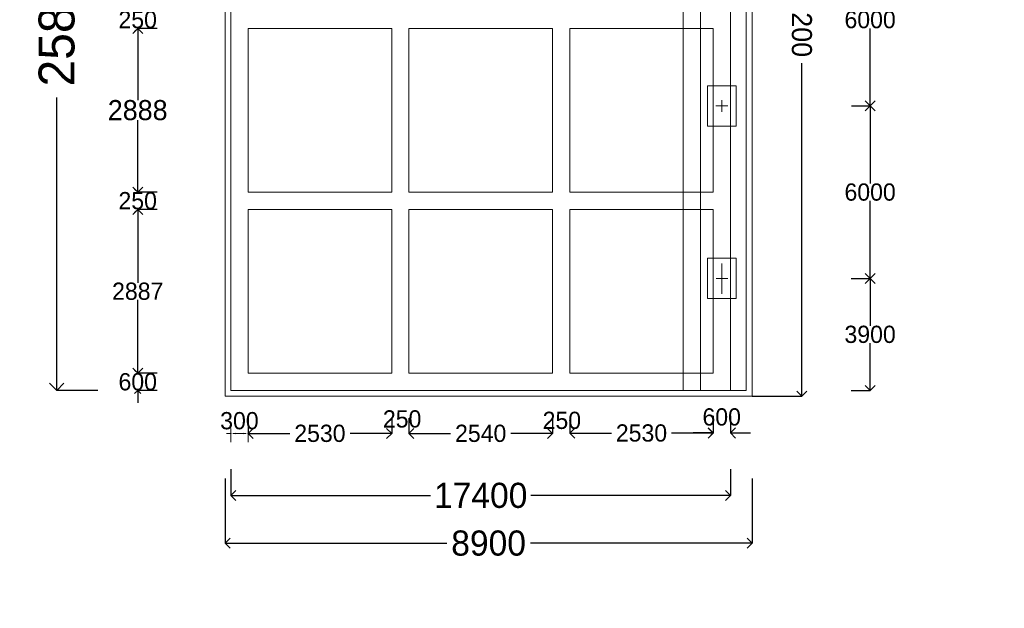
# Model space of a CAD drawing. Header units: millimetres. Extents: x -20950785 to 43207042, y -3207472 to 3168443.
# Tile 40 of 89: x 9290544 to 9324836, y -367584 to -347107. Entities that reach past the tile are written whole.
import ezdxf

# ---------------------------------------------------------------- set-up
doc = ezdxf.new("R2010")
doc.units = ezdxf.units.MM
doc.header["$LTSCALE"] = 60
doc.header["$MEASUREMENT"] = 0
doc.linetypes.add('DASHED2', pattern=[9.525, 6.35, -3.175])
doc.dimstyles.get("Standard").update_dxf_attribs({"dimtxt": 400, "dimasz": 215, "dimexe": 0.18, "dimexo": 0.0625, "dimgap": 0.09, "dimtad": 0, "dimtih": 1, "dimtoh": 1, "dimdec": 0, "dimzin": 4, "dimdsep": 46, "dimtxsty": 'Standard', "dimblk": 'OPEN90', "dimcen": 0, "dimadec": 0, "dimazin": 1, "dimtfac": 1, "dimtdec": 0, "dimtix": 1, "dimtofl": 0, "dimtmove": 0, "dimatfit": 3, "dimldrblk": 'OPEN30', "dimfxl": 1, "dimtolj": 1, "dimtzin": 0, "dimarcsym": 0})

# ---------------------------------------------------------------- blocks, each defined once
blk = doc.blocks.new('_Open90')
at = {"color": 0, "linetype": 'ByBlock', "lineweight": -2}
for p, q in [((0, 0), (-1, 0)), ((-0.5, 0.5), (0, 0)), ((0, 0), (-0.5, -0.5))]:
    blk.add_line(p, q, dxfattribs=at)
blk = doc.blocks.new('*D1551')
at = {"color": 0, "lineweight": -2, "transparency": 16777216}
for p, q in [((9293268, -334207), (9291836, -334207)), ((9291836, -334707), (9291836, -344398)), ((9291836, -359507), (9291836, -349815)), ((9293268, -360007), (9291836, -360007))]:
    blk.add_line(p, q, dxfattribs=at)
at = {"layer": 'Defpoints', "color": 0, "lineweight": 9, "transparency": 16777216}
for p in [(9293268, -334207), (9291836, -360007), (9293268, -360007)]:
    blk.add_point(p, dxfattribs=at)
at = {"color": 0, "lineweight": -2, "transparency": 16777216, "xscale": 500, "yscale": 500, "zscale": 500}
for p, rotation in [((9291836, -334207), 90), ((9291836, -360007), 270)]:
    blk.add_blockref('_Open90', p, dxfattribs=dict(at, rotation=rotation))
at = {"color": 0, "transparency": 16777216, "insert": (9291836, -347107), "char_height": 1000, "attachment_point": 5, "rotation": 90}
blk.add_mtext('\\A1;{\\H1.25x;25800}', dxfattribs=at)
blk = doc.blocks.new('_Open30')
at = {"color": 0, "linetype": 'ByBlock', "lineweight": -2}
for p, q in [((-1, 0.268), (0, 0)), ((0, 0), (-1, -0.268)), ((0, 0), (-1, 0))]:
    blk.add_line(p, q, dxfattribs=at)
blk = doc.blocks.new('*D1557')
at = {"color": 0, "linetype": 'Continuous', "lineweight": -2, "transparency": 16777216}
for p, q in [((9294654, -346592), (9294654, -346377)), ((9295328, -346807), (9294653, -346807)), ((9295328, -347407), (9294653, -347407)), ((9294654, -347622), (9294654, -347837))]:
    blk.add_line(p, q, dxfattribs=at)
at = {"layer": 'Defpoints', "color": 0, "linetype": 'Continuous', "lineweight": 9, "transparency": 16777216}
for p in [(9295328, -346807), (9294654, -347407), (9295328, -347407)]:
    blk.add_point(p, dxfattribs=at)
at = {"color": 0, "linetype": 'Continuous', "lineweight": -2, "transparency": 16777216, "xscale": 215, "yscale": 215, "zscale": 215}
for p, rotation in [((9294654, -346807), 270), ((9294654, -347407), 90)]:
    blk.add_blockref('_Open90', p, dxfattribs=dict(at, rotation=rotation))
at = {"color": 0, "linetype": 'Continuous', "lineweight": 9, "transparency": 16777216, "insert": (9294654, -347107), "char_height": 400, "attachment_point": 5}
blk.add_mtext('\\A1;{\\H1.5x;250}', dxfattribs=at)
blk = doc.blocks.new('*D1558')
at = {"color": 0, "linetype": 'Continuous', "lineweight": -2, "ltscale": 20, "transparency": 16777216}
for p, q in [((9295338, -347407), (9294654, -347407)), ((9294654, -347757), (9294654, -349907)), ((9294654, -352757), (9294654, -350607)), ((9295338, -353107), (9294654, -353107))]:
    blk.add_line(p, q, dxfattribs=at)
at = {"layer": 'Defpoints', "color": 0, "linetype": 'Continuous', "lineweight": 9, "ltscale": 20, "transparency": 16777216}
for p in [(9295338, -347407), (9294654, -353107), (9295338, -353107)]:
    blk.add_point(p, dxfattribs=at)
at = {"color": 0, "linetype": 'Continuous', "lineweight": -2, "ltscale": 20, "transparency": 16777216, "xscale": 350, "yscale": 350, "zscale": 350}
for p, rotation in [((9294654, -347407), 90), ((9294654, -353107), 270)]:
    blk.add_blockref('_Open90', p, dxfattribs=dict(at, rotation=rotation))
at = {"color": 0, "linetype": 'Continuous', "lineweight": 9, "ltscale": 20, "transparency": 16777216, "insert": (9294654, -350257), "char_height": 500, "attachment_point": 5}
blk.add_mtext('\\A1;{\\H1.4x;2888}', dxfattribs=at)
blk = doc.blocks.new('*D1559')
at = {"color": 0, "linetype": 'Continuous', "lineweight": -2, "transparency": 16777216}
for p, q in [((9294654, -352892), (9294654, -352677)), ((9295328, -353107), (9294654, -353107)), ((9295328, -353707), (9294654, -353707)), ((9294654, -353922), (9294654, -354137))]:
    blk.add_line(p, q, dxfattribs=at)
at = {"layer": 'Defpoints', "color": 0, "linetype": 'Continuous', "lineweight": 9, "transparency": 16777216}
for p in [(9295328, -353107), (9294654, -353707), (9295328, -353707)]:
    blk.add_point(p, dxfattribs=at)
at = {"color": 0, "linetype": 'Continuous', "lineweight": -2, "transparency": 16777216, "xscale": 215, "yscale": 215, "zscale": 215}
for p, rotation in [((9294654, -353107), 270), ((9294654, -353707), 90)]:
    blk.add_blockref('_Open90', p, dxfattribs=dict(at, rotation=rotation))
at = {"color": 0, "linetype": 'Continuous', "lineweight": 9, "transparency": 16777216, "insert": (9294654, -353407), "char_height": 400, "attachment_point": 5}
blk.add_mtext('\\A1;{\\H1.5x;250}', dxfattribs=at)
blk = doc.blocks.new('*D1560')
at = {"color": 0, "linetype": 'Continuous', "lineweight": -2, "ltscale": 20, "transparency": 16777216}
for p, q in [((9295338, -353707), (9294655, -353707)), ((9294655, -354057), (9294655, -356257)), ((9294655, -359057), (9294655, -356857)), ((9295338, -359407), (9294655, -359407))]:
    blk.add_line(p, q, dxfattribs=at)
at = {"layer": 'Defpoints', "color": 0, "linetype": 'Continuous', "lineweight": 9, "ltscale": 20, "transparency": 16777216}
for p in [(9295338, -353707), (9294655, -359407), (9295338, -359407)]:
    blk.add_point(p, dxfattribs=at)
at = {"color": 0, "linetype": 'Continuous', "lineweight": -2, "ltscale": 20, "transparency": 16777216, "xscale": 350, "yscale": 350, "zscale": 350}
for p, rotation in [((9294655, -353707), 90), ((9294655, -359407), 270)]:
    blk.add_blockref('_Open90', p, dxfattribs=dict(at, rotation=rotation))
at = {"color": 0, "linetype": 'Continuous', "lineweight": 9, "ltscale": 20, "transparency": 16777216, "insert": (9294655, -356557), "char_height": 500, "attachment_point": 5}
blk.add_mtext('\\A1;{\\H1.2x;2887}', dxfattribs=at)
blk = doc.blocks.new('*D1561')
at = {"color": 0, "linetype": 'Continuous', "lineweight": -2, "transparency": 16777216}
for p, q in [((9294655, -359192), (9294655, -358977)), ((9295329, -359407), (9294655, -359407)), ((9295329, -360007), (9294655, -360007)), ((9294655, -360222), (9294655, -360437))]:
    blk.add_line(p, q, dxfattribs=at)
at = {"layer": 'Defpoints', "color": 0, "linetype": 'Continuous', "lineweight": 9, "transparency": 16777216}
for p in [(9295329, -359407), (9294655, -360007), (9295329, -360007)]:
    blk.add_point(p, dxfattribs=at)
at = {"color": 0, "linetype": 'Continuous', "lineweight": -2, "transparency": 16777216, "xscale": 215, "yscale": 215, "zscale": 215}
for p, rotation in [((9294655, -359407), 270), ((9294655, -360007), 90)]:
    blk.add_blockref('_Open90', p, dxfattribs=dict(at, rotation=rotation))
at = {"color": 0, "linetype": 'Continuous', "lineweight": 9, "transparency": 16777216, "insert": (9294655, -359707), "char_height": 400, "attachment_point": 5}
blk.add_mtext('\\A1;{\\H1.5x;600}', dxfattribs=at)
blk = doc.blocks.new('*D1562')
at = {"color": 0, "linetype": 'Continuous', "lineweight": -2, "ltscale": 20, "transparency": 16777216}
for p, q in [((9297900, -362743), (9297900, -363661)), ((9315300, -362743), (9315300, -363661)), ((9298250, -363661), (9304850, -363661)), ((9314950, -363661), (9308350, -363661))]:
    blk.add_line(p, q, dxfattribs=at)
at = {"layer": 'Defpoints', "color": 0, "linetype": 'Continuous', "lineweight": 9, "ltscale": 20, "transparency": 16777216}
for p in [(9297900, -362743), (9315300, -362743), (9315300, -363661)]:
    blk.add_point(p, dxfattribs=at)
at = {"color": 0, "linetype": 'Continuous', "lineweight": -2, "ltscale": 20, "transparency": 16777216, "xscale": 350, "yscale": 350, "zscale": 350, "rotation": 180}
blk.add_blockref('_Open90', (9297900, -363661), dxfattribs=at)
at = {"color": 0, "linetype": 'Continuous', "lineweight": -2, "ltscale": 20, "transparency": 16777216, "xscale": 350, "yscale": 350, "zscale": 350}
blk.add_blockref('_Open90', (9315300, -363661), dxfattribs=at)
at = {"color": 0, "linetype": 'Continuous', "lineweight": 9, "ltscale": 20, "transparency": 16777216, "insert": (9306600, -363661), "char_height": 700, "attachment_point": 5}
blk.add_mtext('\\A1;{\\H1.25x;17400}', dxfattribs=at)
blk = doc.blocks.new('*D1563')
at = {"color": 0, "linetype": 'Continuous', "lineweight": -2, "ltscale": 20, "transparency": 16777216}
for p, q in [((9314700, -360893), (9314700, -361486)), ((9315300, -360893), (9315300, -361486)), ((9314350, -361485), (9314000, -361485)), ((9315650, -361485), (9316000, -361485))]:
    blk.add_line(p, q, dxfattribs=at)
at = {"layer": 'Defpoints', "color": 0, "linetype": 'Continuous', "lineweight": 9, "ltscale": 20, "transparency": 16777216}
for p in [(9314700, -360893), (9315300, -360893), (9315300, -361485)]:
    blk.add_point(p, dxfattribs=at)
at = {"color": 0, "linetype": 'Continuous', "lineweight": -2, "ltscale": 20, "transparency": 16777216, "xscale": 350, "yscale": 350, "zscale": 350}
blk.add_blockref('_Open90', (9314700, -361485), dxfattribs=at)
at = {"color": 0, "linetype": 'Continuous', "lineweight": -2, "ltscale": 20, "transparency": 16777216, "xscale": 350, "yscale": 350, "zscale": 350, "rotation": 180}
blk.add_blockref('_Open90', (9315300, -361485), dxfattribs=at)
at = {"color": 0, "linetype": 'Continuous', "lineweight": 9, "ltscale": 20, "transparency": 16777216, "insert": (9314993, -360930), "char_height": 400, "attachment_point": 5}
blk.add_mtext('\\A1;{\\H1.5x;600}', dxfattribs=at)
blk = doc.blocks.new('*D1564')
at = {"color": 0, "linetype": 'Continuous', "lineweight": -2, "ltscale": 20, "transparency": 16777216}
for p, q in [((9298500, -360972), (9298500, -361501)), ((9303500, -360972), (9303500, -361501)), ((9298850, -361501), (9299950, -361501)), ((9303150, -361501), (9302050, -361501))]:
    blk.add_line(p, q, dxfattribs=at)
at = {"layer": 'Defpoints', "color": 0, "linetype": 'Continuous', "lineweight": 9, "ltscale": 20, "transparency": 16777216}
for p in [(9298500, -360972), (9303500, -360972), (9303500, -361501)]:
    blk.add_point(p, dxfattribs=at)
at = {"color": 0, "linetype": 'Continuous', "lineweight": -2, "ltscale": 20, "transparency": 16777216, "xscale": 350, "yscale": 350, "zscale": 350, "rotation": 180}
blk.add_blockref('_Open90', (9298500, -361501), dxfattribs=at)
at = {"color": 0, "linetype": 'Continuous', "lineweight": -2, "ltscale": 20, "transparency": 16777216, "xscale": 350, "yscale": 350, "zscale": 350}
blk.add_blockref('_Open90', (9303500, -361501), dxfattribs=at)
at = {"color": 0, "linetype": 'Continuous', "lineweight": 9, "ltscale": 20, "transparency": 16777216, "insert": (9301000, -361501), "char_height": 500, "attachment_point": 5}
blk.add_mtext('\\A1;{\\H1.2x;2530}', dxfattribs=at)
blk = doc.blocks.new('*D1565')
at = {"color": 0, "linetype": 'Continuous', "lineweight": -2, "ltscale": 20, "transparency": 16777216}
for p, q in [((9304100, -360972), (9304100, -361501)), ((9309100, -360972), (9309100, -361501)), ((9304450, -361501), (9305550, -361501)), ((9308750, -361501), (9307650, -361501))]:
    blk.add_line(p, q, dxfattribs=at)
at = {"layer": 'Defpoints', "color": 0, "linetype": 'Continuous', "lineweight": 9, "ltscale": 20, "transparency": 16777216}
for p in [(9304100, -360972), (9309100, -360972), (9309100, -361501)]:
    blk.add_point(p, dxfattribs=at)
at = {"color": 0, "linetype": 'Continuous', "lineweight": -2, "ltscale": 20, "transparency": 16777216, "xscale": 350, "yscale": 350, "zscale": 350, "rotation": 180}
blk.add_blockref('_Open90', (9304100, -361501), dxfattribs=at)
at = {"color": 0, "linetype": 'Continuous', "lineweight": -2, "ltscale": 20, "transparency": 16777216, "xscale": 350, "yscale": 350, "zscale": 350}
blk.add_blockref('_Open90', (9309100, -361501), dxfattribs=at)
at = {"color": 0, "linetype": 'Continuous', "lineweight": 9, "ltscale": 20, "transparency": 16777216, "insert": (9306600, -361501), "char_height": 500, "attachment_point": 5}
blk.add_mtext('\\A1;{\\H1.2x;2540}', dxfattribs=at)
blk = doc.blocks.new('*D1566')
at = {"color": 0, "linetype": 'Continuous', "lineweight": -2, "ltscale": 20, "transparency": 16777216}
for p, q in [((9309700, -360961), (9309700, -361489)), ((9314700, -360961), (9314700, -361489)), ((9310050, -361489), (9311150, -361489)), ((9314350, -361489), (9313250, -361489))]:
    blk.add_line(p, q, dxfattribs=at)
at = {"layer": 'Defpoints', "color": 0, "linetype": 'Continuous', "lineweight": 9, "ltscale": 20, "transparency": 16777216}
for p in [(9309700, -360961), (9314700, -360961), (9314700, -361489)]:
    blk.add_point(p, dxfattribs=at)
at = {"color": 0, "linetype": 'Continuous', "lineweight": -2, "ltscale": 20, "transparency": 16777216, "xscale": 350, "yscale": 350, "zscale": 350, "rotation": 180}
blk.add_blockref('_Open90', (9309700, -361489), dxfattribs=at)
at = {"color": 0, "linetype": 'Continuous', "lineweight": -2, "ltscale": 20, "transparency": 16777216, "xscale": 350, "yscale": 350, "zscale": 350}
blk.add_blockref('_Open90', (9314700, -361489), dxfattribs=at)
at = {"color": 0, "linetype": 'Continuous', "lineweight": 9, "ltscale": 20, "transparency": 16777216, "insert": (9312200, -361489), "char_height": 500, "attachment_point": 5}
blk.add_mtext('\\A1;{\\H1.2x;2530}', dxfattribs=at)
blk = doc.blocks.new('*D1591')
at = {"color": 0, "linetype": 'Continuous', "lineweight": -2, "ltscale": 20, "transparency": 16777216}
for p, q in [((9319578, -344107), (9320162, -344107)), ((9320162, -344457), (9320162, -346807)), ((9320162, -349757), (9320162, -347407)), ((9319578, -350107), (9320162, -350107))]:
    blk.add_line(p, q, dxfattribs=at)
at = {"layer": 'Defpoints', "color": 0, "linetype": 'Continuous', "lineweight": 9, "ltscale": 20, "transparency": 16777216}
for p in [(9319578, -344107), (9319578, -350107), (9320162, -350107)]:
    blk.add_point(p, dxfattribs=at)
at = {"color": 0, "linetype": 'Continuous', "lineweight": -2, "ltscale": 20, "transparency": 16777216, "xscale": 350, "yscale": 350, "zscale": 350}
for p, rotation in [((9320162, -344107), 90), ((9320162, -350107), 270)]:
    blk.add_blockref('_Open90', p, dxfattribs=dict(at, rotation=rotation))
at = {"color": 0, "linetype": 'Continuous', "lineweight": 9, "ltscale": 20, "transparency": 16777216, "insert": (9320162, -347107), "char_height": 500, "attachment_point": 5}
blk.add_mtext('\\A1;{\\H1.2x;6000}', dxfattribs=at)
blk = doc.blocks.new('*D1592')
at = {"color": 0, "linetype": 'Continuous', "lineweight": -2, "ltscale": 20, "transparency": 16777216}
for p, q in [((9319518, -350107), (9320162, -350107)), ((9320162, -350457), (9320162, -352807)), ((9320162, -355757), (9320162, -353407)), ((9319518, -356107), (9320162, -356107))]:
    blk.add_line(p, q, dxfattribs=at)
at = {"layer": 'Defpoints', "color": 0, "linetype": 'Continuous', "lineweight": 9, "ltscale": 20, "transparency": 16777216}
for p in [(9319518, -350107), (9319518, -356107), (9320162, -356107)]:
    blk.add_point(p, dxfattribs=at)
at = {"color": 0, "linetype": 'Continuous', "lineweight": -2, "ltscale": 20, "transparency": 16777216, "xscale": 350, "yscale": 350, "zscale": 350}
for p, rotation in [((9320162, -350107), 90), ((9320162, -356107), 270)]:
    blk.add_blockref('_Open90', p, dxfattribs=dict(at, rotation=rotation))
at = {"color": 0, "linetype": 'Continuous', "lineweight": 9, "ltscale": 20, "transparency": 16777216, "insert": (9320162, -353107), "char_height": 500, "attachment_point": 5}
blk.add_mtext('\\A1;{\\H1.2x;6000}', dxfattribs=at)
blk = doc.blocks.new('*D1593')
at = {"color": 0, "linetype": 'Continuous', "lineweight": -2, "ltscale": 20, "transparency": 16777216}
for p, q in [((9319507, -356107), (9320162, -356107)), ((9320162, -356457), (9320162, -357757)), ((9320162, -359657), (9320162, -358357)), ((9319507, -360007), (9320162, -360007))]:
    blk.add_line(p, q, dxfattribs=at)
at = {"layer": 'Defpoints', "color": 0, "linetype": 'Continuous', "lineweight": 9, "ltscale": 20, "transparency": 16777216}
for p in [(9319507, -356107), (9319507, -360007), (9320162, -360007)]:
    blk.add_point(p, dxfattribs=at)
at = {"color": 0, "linetype": 'Continuous', "lineweight": -2, "ltscale": 20, "transparency": 16777216, "xscale": 350, "yscale": 350, "zscale": 350}
for p, rotation in [((9320162, -356107), 90), ((9320162, -360007), 270)]:
    blk.add_blockref('_Open90', p, dxfattribs=dict(at, rotation=rotation))
at = {"color": 0, "linetype": 'Continuous', "lineweight": 9, "ltscale": 20, "transparency": 16777216, "insert": (9320162, -358057), "char_height": 500, "attachment_point": 5}
blk.add_mtext('\\A1;{\\H1.2x;3900}', dxfattribs=at)
blk = doc.blocks.new('*D1649')
at = {"color": 0, "linetype": 'Continuous', "lineweight": -2, "ltscale": 20, "transparency": 16777216}
for p, q in [((9316050, -334007), (9317782, -334007)), ((9317782, -334357), (9317782, -345590)), ((9317782, -359857), (9317782, -348624)), ((9316050, -360207), (9317782, -360207))]:
    blk.add_line(p, q, dxfattribs=at)
at = {"layer": 'Defpoints', "color": 0, "linetype": 'Continuous', "lineweight": 9, "ltscale": 20, "transparency": 16777216}
for p in [(9316050, -334007), (9316050, -360207), (9317782, -360207)]:
    blk.add_point(p, dxfattribs=at)
at = {"color": 0, "linetype": 'Continuous', "lineweight": -2, "ltscale": 20, "transparency": 16777216, "xscale": 350, "yscale": 350, "zscale": 350}
for p, rotation in [((9317782, -334007), 90), ((9317782, -360207), 270)]:
    blk.add_blockref('_Open90', p, dxfattribs=dict(at, rotation=rotation))
at = {"color": 0, "linetype": 'Continuous', "lineweight": 9, "ltscale": 20, "transparency": 16777216, "insert": (9317782, -347107), "char_height": 700, "attachment_point": 5, "rotation": 270}
blk.add_mtext('\\A1;26200', dxfattribs=at)
blk = doc.blocks.new('*D1635')
at = {"color": 0, "linetype": 'Continuous', "lineweight": -2, "ltscale": 20, "transparency": 16777216}
for p, q in [((9297700, -363064), (9297700, -365321)), ((9316050, -363064), (9316050, -365321)), ((9298050, -365321), (9305417, -365321)), ((9315700, -365321), (9308334, -365321))]:
    blk.add_line(p, q, dxfattribs=at)
at = {"layer": 'Defpoints', "color": 0, "linetype": 'Continuous', "lineweight": 9, "ltscale": 20, "transparency": 16777216}
for p in [(9297700, -363064), (9316050, -363064), (9316050, -365321)]:
    blk.add_point(p, dxfattribs=at)
at = {"color": 0, "linetype": 'Continuous', "lineweight": -2, "ltscale": 20, "transparency": 16777216, "xscale": 350, "yscale": 350, "zscale": 350, "rotation": 180}
blk.add_blockref('_Open90', (9297700, -365321), dxfattribs=at)
at = {"color": 0, "linetype": 'Continuous', "lineweight": -2, "ltscale": 20, "transparency": 16777216, "xscale": 350, "yscale": 350, "zscale": 350}
blk.add_blockref('_Open90', (9316050, -365321), dxfattribs=at)
at = {"color": 0, "linetype": 'Continuous', "lineweight": 9, "ltscale": 20, "transparency": 16777216, "insert": (9306875, -365321), "char_height": 700, "attachment_point": 5}
blk.add_mtext('\\A1;{\\H1.25x;8900}', dxfattribs=at)

msp = doc.modelspace()

# ---------------------------------------------------------------- hatches: boundary and pattern name
at = {"lineweight": 9, "ltscale": 20}
h = msp.add_hatch(dxfattribs=at)
h.set_pattern_fill('AR-CONC', color=256, scale=100)
h.set_pattern_definition([(50, (7449959.4, -368372.3), (717.26018, -62.75213), [75, -825]), (355, (7449959.4, -368372.3), (-138.75133, 752.19213), [60, -660]), (100.451444, (7450019.2, -368377.56), (578.50885, 689.44), [63.7402, -701.1421]), (46.1842, (7449959.4, -368172.3), (1067.24133, -165.51928), [112.5, -1237.5]), (96.635635, (7450048.3, -368186.1), (934.66195, 974.1186), [95.61034, -1051.71376]), (351.184164, (7449959.4, -368172.3), (934.66195, 974.1186), [90, -990]), (21, (7450059.4, -368222.3), (596.90705, -402.61889), [75, -825]), (326, (7450059.4, -368222.3), (243.31533, 725.15005), [60, -660]), (71.451445, (7450109.15, -368255.9), (840.22238, 322.53115), [63.7402, -701.1421]), (37.5, (7449959.4, -368372.33), (12.159855, 332.893854), [0, -652, 0, -670, 0, -662.5]), (7.5, (7449959.4, -368372.33), (263.06954, 394.41171), [0, -382, 0, -637, 0, -252.5]), (327.5, (7449736.4, -368372.33), (533.822436, -22.554872), [0, -250, 0, -780, 0, -1035]), (317.5, (7449636.4, -368372.33), (583.18617, 100.10498), [0, -325, 0, -518, 0, -735])])
h.paths.add_polyline_path([(9305043, -384239.7), (9303043, -384239.7), (9303043, -392489.7), (9305043, -392489.7)])
h.paths.add_polyline_path([(9305063.9, -404820.2), (9309693, -404820.2), (9309693, -404039), (9305063.9, -404039)], flags=9)
h.paths.add_polyline_path([(9305063.9, -400320.2), (9309693, -400320.2), (9309693, -399539), (9305063.9, -399539)], flags=9)
h.paths.add_polyline_path([(9305063.4, -392571.7), (9309693.5, -392571.7), (9309693.5, -391787.4), (9305063.4, -391787.4)], flags=9)
h.paths.add_polyline_path([(9305063.4, -384321.7), (9309693.5, -384321.7), (9309693.5, -383537.4), (9305063.4, -383537.4)], flags=9)
h.paths.add_polyline_path([(9305063.9, -374820.2), (9309693, -374820.2), (9309693, -374039), (9305063.9, -374039)], flags=9)
h.paths.add_polyline_path([(9313973.9, -402653.1), (9318584.9, -402653.1), (9318584.9, -400724.9), (9313973.9, -400724.9)], flags=9)
h.paths.add_polyline_path([(9314194, -379995.3), (9316441.9, -379995.3), (9316441.9, -378909.5), (9314194, -378909.5)], flags=9)
h.paths.add_polyline_path([(9299891.5, -409948.6), (9314430, -409948.6), (9314430, -407867), (9299891.5, -407867)], flags=9)
h.paths.add_polyline_path([(9313830.2, -397406.7), (9318463.3, -397406.7), (9318463.3, -394634.7), (9313830.2, -394634.7)], flags=9)
h.paths.add_polyline_path([(9313498.9, -388715.8), (9318154.6, -388715.8), (9318154.6, -387630), (9313498.9, -387630)], flags=9)
h.paths.add_polyline_path([(9413985.3, -333598.7), (9424794, -333598.7), (9424794, -331283.9), (9413985.3, -331283.9)], flags=9)
h.paths.add_polyline_path([(9383405.7, -238638.6), (9388658.1, -238638.6), (9388658.1, -237335.7), (9383405.7, -237335.7)], flags=9)
h.paths.add_polyline_path([(9383489.6, -236841.4), (9388741.9, -236841.4), (9388741.9, -235538.4), (9383489.6, -235538.4)], flags=9)
h.paths.add_polyline_path([(9402505.3, -237732.8), (9408047.7, -237732.8), (9408047.7, -236429.9), (9402505.3, -236429.9)], flags=9)
h.paths.add_polyline_path([(9402428.5, -235857.5), (9407971, -235857.5), (9407971, -234554.5), (9402428.5, -234554.5)], flags=9)
h.paths.add_polyline_path([(9364133.5, -237732.8), (9369676, -237732.8), (9369676, -236429.9), (9364133.5, -236429.9)], flags=9)
h.paths.add_polyline_path([(9364056.8, -235857.5), (9369599.2, -235857.5), (9369599.2, -234554.5), (9364056.8, -234554.5)], flags=9)
h.paths.add_polyline_path([(9470140, -397353.4), (9566841.7, -397353.4), (9566841.7, -388863.5), (9470140, -388863.5)], flags=9)
h.paths.add_polyline_path([(9552010.3, -416787.6), (9561144.7, -416787.6), (9561144.7, -412444.4), (9552010.3, -412444.4)], flags=9)
h.paths.add_polyline_path([(9494166.1, -408126.4), (9580947.9, -408126.4), (9580947.9, -400905.1), (9494166.1, -400905.1)], flags=9)
h.paths.add_polyline_path([(9468893.1, -416988.2), (9488963.9, -416988.2), (9488963.9, -412710.7), (9468893.1, -412710.7)], flags=9)
h.paths.add_polyline_path([(9562715.4, -387910.9), (9568184.3, -387910.9), (9568184.3, -384361.7), (9562715.4, -384361.7)], flags=9)
h.paths.add_polyline_path([(9550938.3, -422794.5), (9563611.7, -422794.5), (9563611.7, -418517), (9550938.3, -418517)], flags=9)
h.paths.add_polyline_path([(9530595.6, -387988.6), (9535656.8, -387988.6), (9535656.8, -384439.4), (9530595.6, -384439.4)], flags=9)
h.paths.add_polyline_path([(9506972.4, -388227.1), (9512305.8, -388227.1), (9512305.8, -384677.9), (9506972.4, -384677.9)], flags=9)
h.paths.add_polyline_path([(9517674.4, -416644.2), (9530433.1, -416644.2), (9530433.1, -412366.8), (9517674.4, -412366.8)], flags=9)
h.paths.add_polyline_path([(9482212.5, -388150), (9489933.3, -388150), (9489933.3, -384600.8), (9482212.5, -384600.8)], flags=9)
h.paths.add_polyline_path([(9472773.3, -404978.2), (9487585.4, -404978.2), (9487585.4, -400700.7), (9472773.3, -400700.7)], flags=9)
h.paths.add_polyline_path([(9517436.3, -422731.5), (9534382.8, -422731.5), (9534382.8, -418454.1), (9517436.3, -418454.1)], flags=9)
h.paths.add_polyline_path([(9501707.3, -365850.6), (9577753.1, -365850.6), (9577753.1, -240258.3), (9501707.3, -240258.3)], flags=9)
h.paths.add_polyline_path([(9449811.6, -327898.1), (9455063.9, -327898.1), (9455063.9, -326595.2), (9449811.6, -326595.2)], flags=9)
h.paths.add_polyline_path([(9349562.2, -313541.6), (9355104.7, -313541.6), (9355104.7, -312238.7), (9349562.2, -312238.7)], flags=9)
h.paths.add_polyline_path([(9347213.2, -337446.8), (9358569.9, -337446.8), (9358569.9, -335131.3), (9347213.2, -335131.3)], flags=9)
h.paths.add_polyline_path([(9345865.1, -346911.8), (9351992.8, -346911.8), (9351992.8, -345391.7), (9345865.1, -345391.7)], flags=9)
h.paths.add_polyline_path([(9420584.1, -336053.7), (9432408.6, -336053.7), (9432408.6, -333738.5), (9420584.1, -333738.5)], flags=9)
h.paths.add_polyline_path([(9389335.6, -300830.3), (9396075.4, -300830.3), (9396075.4, -299310.1), (9389335.6, -299310.1)], flags=9)
h.paths.add_polyline_path([(9389335.6, -302668.7), (9395463.3, -302668.7), (9395463.3, -301148.5), (9389335.6, -301148.5)], flags=9)
h.paths.add_polyline_path([(9389335.6, -303753.8), (9395463.3, -303753.8), (9395463.3, -302233.7), (9389335.6, -302233.7)], flags=9)
h.paths.add_polyline_path([(9389258.5, -304781), (9395386.2, -304781), (9395386.2, -303260.8), (9389258.5, -303260.8)], flags=9)
h.paths.add_polyline_path([(9389258.5, -310501.4), (9395386.2, -310501.4), (9395386.2, -308981.3), (9389258.5, -308981.3)], flags=9)
h.paths.add_polyline_path([(9389278.3, -313512.5), (9395406, -313512.5), (9395406, -311992.4), (9389278.3, -311992.4)], flags=9)
h.paths.add_polyline_path([(9414444.9, -312646.4), (9419697.3, -312646.4), (9419697.3, -311343.4), (9414444.9, -311343.4)], flags=9)
h.paths.add_polyline_path([(9414444.9, -311827.1), (9419697.3, -311827.1), (9419697.3, -310524.2), (9414444.9, -310524.2)], flags=9)
h.paths.add_polyline_path([(9458693.9, -311780.6), (9463946.2, -311780.6), (9463946.2, -310477.7), (9458693.9, -310477.7)], flags=9)
h.paths.add_polyline_path([(9449811.6, -324793.1), (9455063.9, -324793.1), (9455063.9, -323490.2), (9449811.6, -323490.2)], flags=9)
h.paths.add_polyline_path([(9458677.2, -304443.3), (9468516.3, -304443.3), (9468516.3, -303140.3), (9458677.2, -303140.3)], flags=9)
h.paths.add_polyline_path([(9389294.9, -299744.5), (9399134, -299744.5), (9399134, -298441.5), (9389294.9, -298441.5)], flags=9)
h.paths.add_polyline_path([(9384195.7, -306101.4), (9385794.8, -306101.4), (9385794.8, -305232.7), (9384195.7, -305232.7)], flags=9)
h.paths.add_polyline_path([(9361995.7, -306102.7), (9363594.8, -306102.7), (9363594.8, -305234.1), (9361995.7, -305234.1)], flags=9)
h.paths.add_polyline_path([(9379311.6, -306096.4), (9380910.7, -306096.4), (9380910.7, -305227.7), (9379311.6, -305227.7)], flags=9)
h.paths.add_polyline_path([(9373111.6, -306079.9), (9374710.7, -306079.9), (9374710.7, -305211.2), (9373111.6, -305211.2)], flags=9)
h.paths.add_polyline_path([(9367110.6, -306096.4), (9368709.7, -306096.4), (9368709.7, -305227.7), (9367110.6, -305227.7)], flags=9)
h.paths.add_polyline_path([(9368069.8, -299361.9), (9381531.5, -299361.9), (9381531.5, -298159), (9368069.8, -298159)], flags=9)
h.paths.add_polyline_path([(9327769.7, -299369.3), (9339071.1, -299369.3), (9339071.1, -298283.5), (9327769.7, -298283.5)], flags=9)
h.paths.add_polyline_path([(9349535.7, -304868.2), (9354788, -304868.2), (9354788, -303565.3), (9349535.7, -303565.3)], flags=9)
h.paths.add_polyline_path([(9349535.7, -304069.9), (9354788, -304069.9), (9354788, -302766.9), (9349535.7, -302766.9)], flags=9)
h.paths.add_polyline_path([(9349535.7, -303068.2), (9354788, -303068.2), (9354788, -301765.3), (9349535.7, -301765.3)], flags=9)
h.paths.add_polyline_path([(9349535.7, -301019), (9355312.6, -301019), (9355312.6, -299716.1), (9349535.7, -299716.1)], flags=9)
h.paths.add_polyline_path([(9349562.2, -310541.6), (9355104.7, -310541.6), (9355104.7, -309238.7), (9349562.2, -309238.7)], flags=9)
h.paths.add_polyline_path([(9314363.8, -333493.8), (9315925.5, -333493.8), (9315925.5, -332408), (9314363.8, -332408)], flags=9)
h.paths.add_polyline_path([(9312578.3, -333468.9), (9314140, -333468.9), (9314140, -332383.1), (9312578.3, -332383.1)], flags=9)
h.paths.add_polyline_path([(9308483.9, -361666.4), (9310357.8, -361666.4), (9310357.8, -360363.4), (9308483.9, -360363.4)], flags=9)
h.paths.add_polyline_path([(9302921.2, -361616.2), (9304795.1, -361616.2), (9304795.1, -360313.3), (9302921.2, -360313.3)], flags=9)
h.paths.add_polyline_path([(9297253.6, -361678.4), (9299127.5, -361678.4), (9299127.5, -360375.4), (9297253.6, -360375.4)], flags=9)
h.paths.add_polyline_path([(9414375, -304228.7), (9422572.5, -304228.7), (9422572.5, -301913.7), (9414375, -301913.7)], flags=9)
h.paths.add_polyline_path([(9420153.7, -329503.8), (9430871.3, -329503.8), (9430871.3, -328566.4), (9420153.7, -328566.4)], flags=9)
h.paths.add_polyline_path([(9422296.3, -328713.8), (9427864.3, -328713.8), (9427864.3, -327776.9), (9422296.3, -327776.9)], flags=9)
h.paths.add_polyline_path([(9386464.5, -320159.4), (9397273.1, -320159.4), (9397273.1, -317844.5), (9386464.5, -317844.5)], flags=9)
h.paths.add_polyline_path([(9423429.2, -345029.2), (9429952.4, -345029.2), (9429952.4, -344091.8), (9423429.2, -344091.8)], flags=9)
h.paths.add_polyline_path([(9384096, -346811.8), (9390223.7, -346811.8), (9390223.7, -345291.7), (9384096, -345291.7)], flags=9)
h.paths.add_polyline_path([(9414451.5, -350037.1), (9420593.7, -350037.1), (9420593.7, -348943.3), (9414451.5, -348943.3)], flags=9)
h.paths.add_polyline_path([(9450756.9, -349829.3), (9456009.2, -349829.3), (9456009.2, -348526.4), (9450756.9, -348526.4)], flags=9)
h.paths.add_polyline_path([(9439290, -370630.5), (9449941.3, -370630.5), (9449941.3, -368350.3), (9439290, -368350.3)], flags=9)
h.paths.add_polyline_path([(9403273.7, -370710.2), (9413924.9, -370710.2), (9413924.9, -368430), (9403273.7, -368430)], flags=9)
h.paths.add_polyline_path([(9300516.9, -366701.3), (9314336.5, -366701.3), (9314336.5, -364638.3), (9300516.9, -364638.3)], flags=9)
h.paths.add_polyline_path([(9366166.9, -377213.3), (9381441.2, -377213.3), (9381441.2, -374933.2), (9366166.9, -374933.2)], flags=9)
h.paths.add_polyline_path([(9458693.9, -305386.8), (9464470.9, -305386.8), (9464470.9, -304083.9), (9458693.9, -304083.9)], flags=9)
h.paths.add_polyline_path([(9458693.9, -312730.7), (9463946.2, -312730.7), (9463946.2, -311427.7), (9458693.9, -311427.7)], flags=9)
h.paths.add_polyline_path([(9458693.9, -309729.7), (9463946.2, -309729.7), (9463946.2, -308426.7), (9458693.9, -308426.7)], flags=9)
h.paths.add_polyline_path([(9458693.9, -308328.1), (9463946.2, -308328.1), (9463946.2, -307025.1), (9458693.9, -307025.1)], flags=9)
h.paths.add_polyline_path([(9458693.9, -307328.1), (9463946.2, -307328.1), (9463946.2, -306025.1), (9458693.9, -306025.1)], flags=9)
h.paths.add_polyline_path([(9413637.6, -327941.5), (9418902.4, -327941.5), (9418902.4, -327004), (9413637.6, -327004)], flags=9)
h.paths.add_polyline_path([(9413747.2, -325010.5), (9418999.5, -325010.5), (9418999.5, -323707.5), (9413747.2, -323707.5)], flags=9)
h.paths.add_polyline_path([(9414444.9, -309343.4), (9419697.3, -309343.4), (9419697.3, -308040.5), (9414444.9, -308040.5)], flags=9)
h.paths.add_polyline_path([(9414444.9, -307355.2), (9419697.3, -307355.2), (9419697.3, -306052.3), (9414444.9, -306052.3)], flags=9)
h.paths.add_polyline_path([(9414444.9, -306355.2), (9419697.3, -306355.2), (9419697.3, -305052.3), (9414444.9, -305052.3)], flags=9)
h.paths.add_polyline_path([(9435421.9, -303639.2), (9442445.6, -303639.2), (9442445.6, -302336.2), (9435421.9, -302336.2)], flags=9)
h.paths.add_polyline_path([(9444509.1, -303573.5), (9452460.4, -303573.5), (9452460.4, -302270.5), (9444509.1, -302270.5)], flags=9)
h.paths.add_polyline_path([(9440938.4, -305167.6), (9443489.4, -305234.4), (9443517.8, -304149), (9440966.8, -304082.2)], flags=9)
h.paths.add_polyline_path([(9445404.6, -305111.4), (9455039.4, -305363.6), (9455067.8, -304278.2), (9445433, -304026)], flags=9)
h.paths.add_polyline_path([(9336379.2, -300679.6), (9336380, -300679.6), (9336380, -300679.2), (9336379.2, -300679.2)], flags=9)
h.paths.add_polyline_path([(9431205.4, -223146.7), (9442406.8, -223146.7), (9442406.8, -220540.7), (9431205.4, -220540.7)], flags=9)
h.paths.add_polyline_path([(9320824.7, -223405.6), (9337481.4, -223405.6), (9337481.4, -220799.6), (9320824.7, -220799.6)], flags=9)
h.paths.add_polyline_path([(9384386, -234040.1), (9392408.3, -234040.1), (9392408.3, -232520), (9384386, -232520)], flags=9)
h.paths.add_polyline_path([(9379703.6, -232981.1), (9388683, -232981.1), (9388683, -231461), (9379703.6, -231461)], flags=9)
h.paths.add_polyline_path([(9376996.5, -230478.8), (9400269.5, -230478.8), (9400269.5, -228307.2), (9376996.5, -228307.2)], flags=9)
h.paths.add_polyline_path([(9470544.4, -270483.7), (9490859.3, -270483.7), (9490859.3, -267280.9), (9470544.4, -267280.9)], flags=9)
h.paths.add_polyline_path([(9474828.6, -288268.1), (9487143.9, -288268.1), (9487143.9, -282565.3), (9474828.6, -282565.3)], flags=9)
h.paths.add_polyline_path([(9474732.2, -277679.9), (9487476.8, -277679.9), (9487476.8, -274477.1), (9474732.2, -274477.1)], flags=9)
h.paths.add_polyline_path([(9410656.3, -267478.3), (9413865.9, -267478.3), (9413865.9, -264220.9), (9410656.3, -264220.9)], flags=9)
h.paths.add_polyline_path([(9417374.5, -262541.3), (9423502.2, -262541.3), (9423502.2, -261021.2), (9417374.5, -261021.2)], flags=9)
h.paths.add_polyline_path([(9357966.3, -267478.3), (9361175.9, -267478.3), (9361175.9, -264220.9), (9357966.3, -264220.9)], flags=9)
h.paths.add_polyline_path([(9364308.7, -262578.5), (9370436.4, -262578.5), (9370436.4, -261058.4), (9364308.7, -261058.4)], flags=9)
h.paths.add_polyline_path([(9395823.6, -263660.4), (9401951.3, -263660.4), (9401951.3, -262140.3), (9395823.6, -262140.3)], flags=9)
h.paths.add_polyline_path([(9392117.3, -268734.7), (9395010.7, -268734.7), (9395010.7, -265627.3), (9392117.3, -265627.3)], flags=9)
h.paths.add_polyline_path([(9380823.6, -263660.4), (9386951.3, -263660.4), (9386951.3, -262140.3), (9380823.6, -262140.3)], flags=9)
h.paths.add_polyline_path([(9377117.3, -268734.7), (9380010.7, -268734.7), (9380010.7, -265627.3), (9377117.3, -265627.3)], flags=9)
h.paths.add_polyline_path([(9410098.7, -279536), (9410098.7, -272695.2), (9406895.9, -272695.2), (9406895.9, -279536)], flags=9)
h.paths.add_polyline_path([(9410098.7, -289005.6), (9410098.7, -283272.1), (9406895.9, -283272.1), (9406895.9, -289005.6)], flags=9)
h.paths.add_polyline_path([(9395098.7, -279536), (9395098.7, -272695.2), (9391895.9, -272695.2), (9391895.9, -279536)], flags=9)
h.paths.add_polyline_path([(9395098.7, -288979.6), (9395098.7, -283246.2), (9391895.9, -283246.2), (9391895.9, -288979.6)], flags=9)
h.paths.add_polyline_path([(9380098.7, -279536), (9380098.7, -272695.2), (9376895.9, -272695.2), (9376895.9, -279536)], flags=9)
h.paths.add_polyline_path([(9380098.7, -288991.5), (9380098.7, -283258.1), (9376895.9, -283258.1), (9376895.9, -288991.5)], flags=9)
h.paths.add_polyline_path([(9365098.7, -279536), (9365098.7, -272695.2), (9361895.9, -272695.2), (9361895.9, -279536)], flags=9)
h.paths.add_polyline_path([(9365098.7, -288955.8), (9365098.7, -283222.4), (9361895.9, -283222.4), (9361895.9, -288955.8)], flags=9)
h.paths.add_polyline_path([(9462598.7, -279536), (9462598.7, -272695.2), (9459395.9, -272695.2), (9459395.9, -279536)], flags=9)
h.paths.add_polyline_path([(9462598.7, -289622), (9462598.7, -282781.2), (9459395.9, -282781.2), (9459395.9, -289622)], flags=9)
h.paths.add_polyline_path([(9452598.7, -279502.5), (9452598.7, -272661.6), (9449395.9, -272661.6), (9449395.9, -279502.5)], flags=9)
h.paths.add_polyline_path([(9452598.7, -289622), (9452598.7, -282781.2), (9449395.9, -282781.2), (9449395.9, -289622)], flags=9)
h.paths.add_polyline_path([(9290544.4, -270483.7), (9310859.3, -270483.7), (9310859.3, -267280.9), (9290544.4, -267280.9)], flags=9)
h.paths.add_polyline_path([(9294828.6, -288268.1), (9307143.9, -288268.1), (9307143.9, -282565.3), (9294828.6, -282565.3)], flags=9)
h.paths.add_polyline_path([(9294732.2, -277679.9), (9307476.8, -277679.9), (9307476.8, -274477.1), (9294732.2, -274477.1)], flags=9)
h.paths.add_polyline_path([(9442598.7, -279536), (9442598.7, -272695.2), (9439395.9, -272695.2), (9439395.9, -279536)], flags=9)
h.paths.add_polyline_path([(9442598.7, -289622), (9442598.7, -282781.2), (9439395.9, -282781.2), (9439395.9, -289622)], flags=9)
h.paths.add_polyline_path([(9432598.7, -279536), (9432598.7, -272695.2), (9429395.9, -272695.2), (9429395.9, -279536)], flags=9)
h.paths.add_polyline_path([(9432598.7, -289622), (9432598.7, -282781.2), (9429395.9, -282781.2), (9429395.9, -289622)], flags=9)
h.paths.add_polyline_path([(9422598.7, -279536), (9422598.7, -272695.2), (9419395.9, -272695.2), (9419395.9, -279536)], flags=9)
h.paths.add_polyline_path([(9422598.7, -289622), (9422598.7, -282781.2), (9419395.9, -282781.2), (9419395.9, -289622)], flags=9)
h.paths.add_polyline_path([(9412598.7, -279536), (9412598.7, -272695.2), (9409395.9, -272695.2), (9409395.9, -279536)], flags=9)
h.paths.add_polyline_path([(9412598.7, -288982.3), (9412598.7, -283248.9), (9409395.9, -283248.9), (9409395.9, -288982.3)], flags=9)
h.paths.add_polyline_path([(9402598.7, -279536), (9402598.7, -272695.2), (9399395.9, -272695.2), (9399395.9, -279536)], flags=9)
h.paths.add_polyline_path([(9402598.7, -289005.6), (9402598.7, -283272.1), (9399395.9, -283272.1), (9399395.9, -289005.6)], flags=9)
h.paths.add_polyline_path([(9392598.7, -279536), (9392598.7, -272695.2), (9389395.9, -272695.2), (9389395.9, -279536)], flags=9)
h.paths.add_polyline_path([(9392598.7, -288979.6), (9392598.7, -283246.2), (9389395.9, -283246.2), (9389395.9, -288979.6)], flags=9)
h.paths.add_polyline_path([(9382598.7, -279536), (9382598.7, -272695.2), (9379395.9, -272695.2), (9379395.9, -279536)], flags=9)
h.paths.add_polyline_path([(9382598.7, -288986.1), (9382598.7, -283252.7), (9379395.9, -283252.7), (9379395.9, -288986.1)], flags=9)
h.paths.add_polyline_path([(9372598.7, -279536), (9372598.7, -272695.2), (9369395.9, -272695.2), (9369395.9, -279536)], flags=9)
h.paths.add_polyline_path([(9372598.7, -288991.5), (9372598.7, -283258.1), (9369395.9, -283258.1), (9369395.9, -288991.5)], flags=9)
h.paths.add_polyline_path([(9362598.7, -279536), (9362598.7, -272695.2), (9359395.9, -272695.2), (9359395.9, -279536)], flags=9)
h.paths.add_polyline_path([(9362598.7, -288955.8), (9362598.7, -283222.4), (9359395.9, -283222.4), (9359395.9, -288955.8)], flags=9)
h.paths.add_polyline_path([(9352598.7, -279536), (9352598.7, -272695.2), (9349395.9, -272695.2), (9349395.9, -279536)], flags=9)
h.paths.add_polyline_path([(9352598.7, -288983.4), (9352598.7, -283250), (9349395.9, -283250), (9349395.9, -288983.4)], flags=9)
h.paths.add_polyline_path([(9342598.7, -279536), (9342598.7, -272695.2), (9339395.9, -272695.2), (9339395.9, -279536)], flags=9)
h.paths.add_polyline_path([(9342598.7, -288962.3), (9342598.7, -283228.9), (9339395.9, -283228.9), (9339395.9, -288962.3)], flags=9)
h.paths.add_polyline_path([(9332598.7, -279536), (9332598.7, -272695.2), (9329395.9, -272695.2), (9329395.9, -279536)], flags=9)
h.paths.add_polyline_path([(9332598.7, -289068.3), (9332598.7, -283334.9), (9329395.9, -283334.9), (9329395.9, -289068.3)], flags=9)
h.paths.add_polyline_path([(9322598.7, -279536), (9322598.7, -272695.2), (9319395.9, -272695.2), (9319395.9, -279536)], flags=9)
h.paths.add_polyline_path([(9322598.7, -288978.5), (9322598.7, -283245.1), (9319395.9, -283245.1), (9319395.9, -288978.5)], flags=9)

# ---------------------------------------------------------------- linework, layer by layer
at = {"color": 7, "linetype": 'DASHED2', "lineweight": 9, "ltscale": 1000}
for p, q in [((9297700.3, -360206.9), (9297700.3, -334006.9)), ((9316050.3, -334006.9), (9316050.3, -360206.9)), ((9316050.3, -360206.9), (9297700.3, -360206.9))]:
    msp.add_line(p, q, dxfattribs=at)
at = {"color": 7, "linetype": 'Continuous', "lineweight": 9, "ltscale": 1000}
for p, q in [((9313650.3, -334206.9), (9313650.3, -360006.9)), ((9314250.3, -334206.9), (9314250.3, -360006.9))]:
    msp.add_line(p, q, dxfattribs=at)
at = {"color": 7, "linetype": 'Continuous', "lineweight": 9}
for p, q in [((9315300.3, -360006.9), (9315300.3, -334206.9)), ((9315850.3, -334206.9), (9315850.3, -360006.9)), ((9315850.3, -334206.9), (9315850.3, -360006.9)), ((9297900.3, -347406.9), (9297900.3, -346806.9)), ((9297900.3, -347406.9), (9297900.3, -360006.9)), ((9298500.3, -353106.9), (9298500.3, -347406.9)), ((9298500.3, -347406.9), (9303500.3, -347406.9)), ((9303500.3, -353106.9), (9303500.3, -347406.9)), ((9304100.3, -353106.9), (9304100.3, -347406.9)), ((9304100.3, -347406.9), (9309100.3, -347406.9)), ((9308500.3, -347406.9), (9309100.3, -347406.9)), ((9309100.3, -353106.9), (9309100.3, -347406.9)), ((9309700.3, -353106.9), (9309700.3, -347406.9)), ((9309700.3, -347406.9), (9314700.3, -347406.9)), ((9314700.3, -353106.9), (9314700.3, -347406.9)), ((9314700.3, -353106.9), (9314700.3, -347406.9)), ((9314700.3, -353106.9), (9314700.3, -347406.9)), ((9315206.2, -350106.9), (9314794.4, -350106.9)), ((9303500.3, -353106.9), (9298500.3, -353106.9)), ((9309100.3, -353106.9), (9304100.3, -353106.9)), ((9309100.3, -353106.9), (9308500.3, -353106.9)), ((9314700.3, -353106.9), (9309700.3, -353106.9)), ((9312200.3, -353106.9), (9312900.3, -353106.9)), ((9298500.3, -359406.9), (9298500.3, -353706.9)), ((9298500.3, -353706.9), (9303500.3, -353706.9)), ((9303500.3, -359406.9), (9303500.3, -353706.9)), ((9304100.3, -359406.9), (9304100.3, -353706.9)), ((9304100.3, -353706.9), (9309100.3, -353706.9)), ((9304100.3, -353706.9), (9309100.3, -353706.9)), ((9309100.3, -359406.9), (9309100.3, -353706.9)), ((9309700.3, -359406.9), (9309700.3, -353706.9)), ((9309700.3, -353706.9), (9314700.3, -353706.9)), ((9314700.3, -359406.9), (9314700.3, -353706.9)), ((9315209.7, -356106.9), (9314798, -356106.9)), ((9298500.3, -359406.9), (9303500.3, -359406.9)), ((9304100.3, -359406.9), (9309100.3, -359406.9)), ((9308500.3, -359406.9), (9309100.3, -359406.9)), ((9309700.3, -359406.9), (9314700.3, -359406.9)), ((9297900.3, -360006.9), (9298500.3, -360006.9)), ((9315300.3, -360006.9), (9297900.3, -360006.9)), ((9315850.3, -360006.9), (9298450.3, -360006.9)), ((9302900.3, -360006.9), (9303500.3, -360006.9)), ((9307900.3, -360006.9), (9308500.3, -360006.9)), ((9312900.3, -360006.9), (9313500.3, -360006.9)), ((9315850.3, -360006.9), (9315300.3, -360006.9)), ((9297900.3, -361329.6), (9297900.3, -361803.4)), ((9298500.3, -361329.6), (9298500.3, -361803.4)), ((9297900.3, -361503.4), (9297750.3, -361503.4))]:
    msp.add_line(p, q, dxfattribs=at)
at = {"color": 7, "linetype": 'Continuous', "lineweight": 9, "ltscale": 20}
for p, q in [((9314500.3, -349406.9), (9314500.3, -350806.9)), ((9314500.3, -349406.9), (9315500.3, -349406.9)), ((9315500.3, -349406.9), (9315500.3, -350806.9)), ((9314996.8, -350312.8), (9314996.8, -349901.1)), ((9314500.3, -350806.9), (9315500.3, -350806.9)), ((9314500.3, -355406.9), (9314500.3, -356806.9)), ((9314500.3, -355406.9), (9315500.3, -355406.9)), ((9315000.3, -355594.4), (9315000.3, -356639.3)), ((9315500.3, -355406.9), (9315500.3, -356806.9)), ((9314500.3, -356806.9), (9315500.3, -356806.9)), ((9298350.3, -361503.4), (9298050.3, -361503.4))]:
    msp.add_line(p, q, dxfattribs=at)
for points in [[(9298050.3, -361478.4), (9298050.3, -361528.4), (9297900.3, -361503.4)], [(9298350.3, -361478.4), (9298350.3, -361528.4), (9298500.3, -361503.4)]]:
    msp.add_solid(points, dxfattribs=at)

# ---------------------------------------------------------------- texts
at = {"color": 7, "linetype": 'Continuous', "lineweight": 9, "char_height": 600, "attachment_point": 5}
for s, insert in [('\\A1;250', (9303863.4, -360999.2)), ('\\A1;300', (9298197, -361061.4))]:
    msp.add_mtext(s, dxfattribs=dict(at, insert=insert))
at = {"color": 7, "linetype": 'Continuous', "lineweight": 9, "ltscale": 20, "insert": (9309426.1, -361049.4), "char_height": 600, "attachment_point": 5}
msp.add_mtext('\\A1;250', dxfattribs=at)

# ---------------------------------------------------------------- dimensions: what is measured, and where the dimension line sits
dim = msp.add_linear_dim(base=(9291836.3, -360006.9), p1=(9293267.7, -334206.9), p2=(9293267.7, -360006.9), angle=90, text='{\\H1.25x;<>}', dimstyle='Standard', override={"dimtxt": 1000, "dimasz": 500, "dimfxl": 300})
dim.commit()
dim.dimension.update_dxf_attribs({"geometry": '*D1551', "text_midpoint": (9291836.3, -347106.9), "text_rotation": 90})
at = {"color": 7, "linetype": 'Continuous', "lineweight": 9, "ltscale": 20}
dim = msp.add_linear_dim(base=(9317781.5, -360206.9), p1=(9316050.3, -334006.9), p2=(9316050.3, -360206.9), angle=90, dimstyle='Standard', override={"dimtxt": 700, "dimasz": 350}, dxfattribs=at)
dim.commit()
dim.dimension.update_dxf_attribs({"geometry": '*D1649', "text_midpoint": (9317781.5, -347106.9), "text_rotation": 270})
for base, p1, p2, text, picture, middle in [((9320162, -350106.9), (9319577.6, -344106.9), (9319577.6, -350106.9), '{\\H1.2x;<>}', '*D1591', (9320162, -347106.9)), ((9294654.1, -353106.9), (9295337.7, -347406.9), (9295337.7, -353106.9), '{\\H1.4x;2888}', '*D1558', (9294654.1, -350256.9)), ((9320162, -356106.9), (9319517.8, -350106.9), (9319517.8, -356106.9), '{\\H1.2x;<>}', '*D1592', (9320162, -353106.9)), ((9294654.7, -359406.9), (9295338.3, -353706.9), (9295338.3, -359406.9), '{\\H1.2x;2887}', '*D1560', (9294654.7, -356556.9)), ((9320162, -360006.9), (9319506.6, -356106.9), (9319506.6, -360006.9), '{\\H1.2x;<>}', '*D1593', (9320162, -358056.9))]:
    dim = msp.add_linear_dim(base=base, p1=p1, p2=p2, angle=90, text=text, dimstyle='Standard', override={"dimtxt": 500, "dimasz": 350}, dxfattribs=at)
    dim.commit()
    dim.dimension.update_dxf_attribs({"geometry": picture, "text_midpoint": middle})
at = {"color": 7, "linetype": 'Continuous', "lineweight": 9}
for base, p1, p2, text, picture, middle in [((9294653.6, -347406.9), (9295327.7, -346806.9), (9295327.7, -347406.9), '{\\H1.5x;250}', '*D1557', (9294653.6, -347106.9)), ((9294654.1, -353706.9), (9295328.2, -353106.9), (9295328.2, -353706.9), '{\\H1.5x;250}', '*D1559', (9294654.1, -353406.9)), ((9294654.7, -360006.9), (9295328.8, -359406.9), (9295328.8, -360006.9), '{\\H1.5x;<>}', '*D1561', (9294654.7, -359706.9))]:
    dim = msp.add_linear_dim(base=base, p1=p1, p2=p2, angle=90, text=text, dimstyle='Standard', dxfattribs=at)
    dim.commit()
    dim.dimension.update_dxf_attribs({"geometry": picture, "text_midpoint": middle})
at = {"color": 7, "linetype": 'Continuous', "lineweight": 9, "ltscale": 20}
dim = msp.add_linear_dim(base=(9315300.3, -361485.5), p1=(9314700.3, -360892.9), p2=(9315300.3, -360892.9), text='{\\H1.5x;<>}', dimstyle='Standard', override={"dimasz": 350, "dimtmove": 2}, dxfattribs=at)
dim.commit()
dim.dimension.update_dxf_attribs({"geometry": '*D1563', "text_midpoint": (9314993, -360929.6), "dimtype": 160})
for base, p1, p2, text, override, picture, middle in [((9303500.3, -361500.9), (9298500.3, -360972.4), (9303500.3, -360972.4), '{\\H1.2x;2530}', {"dimtxt": 500, "dimasz": 350}, '*D1564', (9301000.3, -361500.9)), ((9309100.3, -361500.9), (9304100.3, -360972.4), (9309100.3, -360972.4), '{\\H1.2x;2540}', {"dimtxt": 500, "dimasz": 350}, '*D1565', (9306600.3, -361500.9)), ((9314700.3, -361489.2), (9309700.3, -360960.7), (9314700.3, -360960.7), '{\\H1.2x;2530}', {"dimtxt": 500, "dimasz": 350}, '*D1566', (9312200.3, -361489.2)), ((9315300.3, -363661), (9297900.3, -362742.5), (9315300.3, -362742.5), '{\\H1.25x;<>}', {"dimtxt": 700, "dimasz": 350}, '*D1562', (9306600.3, -363661)), ((9316050.3, -365321.2), (9297700.3, -363064.1), (9316050.3, -363064.1), '{\\H1.25x;8900}', {"dimtxt": 700, "dimasz": 350}, '*D1635', (9306875.3, -365321.2))]:
    dim = msp.add_linear_dim(base=base, p1=p1, p2=p2, text=text, dimstyle='Standard', override=override, dxfattribs=at)
    dim.commit()
    dim.dimension.update_dxf_attribs({"geometry": picture, "text_midpoint": middle})

doc.saveas('drawing.dxf')
